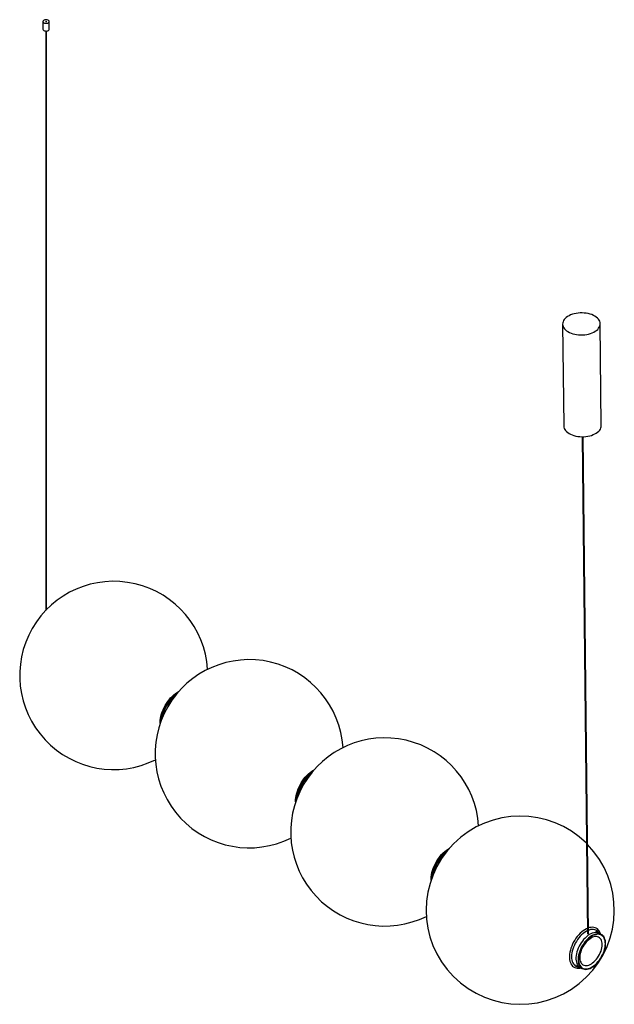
# Paper-space layout '_Isométrica' of a CAD drawing. Header units: millimetres. Extents: x -508 to 440, y -298 to 1272.
import ezdxf

# ---------------------------------------------------------------- set-up
doc = ezdxf.new("R2010")
doc.units = ezdxf.units.MM

psp = doc.layouts.new('_Isométrica')

# ---------------------------------------------------------------- linework, layer by layer
at = {"color": 7, "linetype": 'Continuous', "lineweight": 25}
for p, q in [((-470.8, 1268.9), (-470.8, 1256.6)), ((-460.8, 1256.6), (-460.8, 1268.9)), ((-466.4, 1253.8), (-466.4, 330.1)), ((-465.2, 331.3), (-465.2, 1253.8)), ((357.8, 786.5), (359.5, 624.2)), ((419.5, 624.8), (417.8, 787.1)), ((388.7, 607), (397.2, -185.5)), ((399.2, -185.4), (390.7, 607)), ((-39.7, 75.4), (-38.6, 76)), ((420, -186.8), (410.8, -181.5)), ((379.8, -235.2), (389, -240.5))]:
    psp.add_line(p, q, dxfattribs=at)
at = {"color": 7, "linetype": 'Continuous', "lineweight": 25, "flags": 128}
for points in [[(-469.4, 1266.9), (-468.3, 1266.4), (-467.1, 1266.1), (-465.7, 1266), (-464.4, 1266.1), (-463.1, 1266.4), (-462.1, 1266.9), (-461.3, 1267.6), (-460.9, 1268.3), (-460.8, 1269.1), (-461.1, 1269.9), (-461.8, 1270.6), (-462.7, 1271.1), (-463.9, 1271.5), (-465.2, 1271.7), (-466.6, 1271.7), (-467.9, 1271.5), (-469, 1271.1), (-470, 1270.5), (-470.6, 1269.8), (-470.8, 1269), (-470.7, 1268.2), (-470.2, 1267.5), (-469.4, 1266.9)], [(-469.4, 1254.6), (-468.3, 1254.1), (-467.1, 1253.8), (-465.7, 1253.7), (-464.4, 1253.9), (-463.1, 1254.2), (-462.1, 1254.7), (-461.3, 1255.3), (-460.9, 1256.1), (-460.8, 1256.6)], [(-466.2, 1268.6), (-466, 1268.6), (-465.8, 1268.5), (-465.6, 1268.6), (-465.4, 1268.6), (-465.3, 1268.7), (-465.2, 1268.9), (-465.3, 1269), (-465.4, 1269.1), (-465.6, 1269.2), (-465.8, 1269.2), (-466, 1269.2), (-466.2, 1269.1), (-466.3, 1269), (-466.4, 1268.9), (-466.4, 1268.7), (-466.2, 1268.6)], [(366.3, 774.5), (368.6, 773.2), (371.2, 772.1), (374.1, 771.1), (377, 770.4), (380.1, 769.8), (383.3, 769.4), (386.5, 769.3), (389.8, 769.3), (393, 769.6), (396.2, 770), (399.2, 770.7), (402.2, 771.5), (404.9, 772.5), (407.5, 773.7), (409.8, 775.1), (411.9, 776.5), (413.7, 778.1), (415.2, 779.8), (416.3, 781.6), (417.2, 783.5), (417.6, 785.3), (417.8, 787.2), (417.6, 789.1), (417, 791), (416.1, 792.8), (414.9, 794.6), (413.3, 796.2), (411.4, 797.8), (409.3, 799.2), (406.9, 800.4), (404.3, 801.6), (401.5, 802.5), (398.5, 803.3), (395.5, 803.8), (392.3, 804.2), (389, 804.3), (385.8, 804.3), (382.6, 804), (379.4, 803.6), (376.3, 802.9), (373.4, 802.1), (370.6, 801.1), (368.1, 799.9), (365.8, 798.6), (363.7, 797.1), (361.9, 795.5), (360.4, 793.8), (359.2, 792), (358.4, 790.2), (357.9, 788.3), (357.8, 786.4), (358, 784.5), (358.6, 782.6), (359.5, 780.8), (360.7, 779.1), (362.3, 777.4), (364.1, 775.9), (366.3, 774.5)], [(359.5, 624.2), (359.5, 624.1), (359.7, 622.2), (360.3, 620.3), (361.2, 618.5), (362.4, 616.8), (364, 615.1), (365.9, 613.6), (368, 612.2)], [(368, 612.2), (370.4, 610.9), (373, 609.8), (375.8, 608.8), (378.8, 608.1), (381.8, 607.5), (385, 607.2), (388.3, 607), (391.5, 607), (394.7, 607.3), (397.9, 607.7), (401, 608.4), (403.9, 609.2), (406.7, 610.3), (409.2, 611.4), (411.5, 612.8), (413.6, 614.3), (415.4, 615.8), (416.9, 617.5), (418.1, 619.3), (418.9, 621.2), (419.4, 623), (419.5, 624.8)], [(-284, 149.8), (-284, 151.9), (-283.8, 155.1), (-283.4, 158.3), (-282.7, 161.7), (-281.8, 165.1), (-280.7, 168.5), (-279.3, 171.9), (-277.7, 175.3), (-276, 178.6), (-274, 181.8), (-271.9, 184.9), (-269.7, 187.8), (-267.3, 190.6), (-264.9, 193.1), (-262.3, 195.4), (-259.7, 197.5), (-257.1, 199.3), (-254.6, 200.7)], [(-283.1, 152.5), (-282.9, 154.5), (-282.5, 157.8), (-281.8, 161.1), (-280.9, 164.5), (-279.7, 168), (-278.4, 171.4), (-276.8, 174.8), (-275, 178.1), (-273.1, 181.3), (-271, 184.3), (-268.8, 187.3), (-266.4, 190), (-263.9, 192.6), (-261.4, 194.9), (-258.8, 197), (-256.4, 198.6)], [(-67.9, 25.2), (-68, 25.6), (-67.9, 28.7), (-67.6, 31.9), (-67, 35.3), (-66.2, 38.6), (-65.2, 42.1), (-63.9, 45.5), (-62.5, 48.9), (-60.8, 52.2), (-59, 55.5), (-56.9, 58.6), (-54.8, 61.6), (-52.5, 64.5), (-50, 67.1), (-47.5, 69.6), (-45, 71.8), (-42.3, 73.7), (-39.7, 75.4)], [(-67, 27.8), (-67, 28.2), (-66.7, 31.4), (-66.1, 34.7), (-65.3, 38.1), (-64.3, 41.5), (-63, 44.9), (-61.6, 48.3), (-59.9, 51.7), (-58, 54.9), (-56, 58.1), (-53.8, 61.1), (-51.5, 63.9), (-49.1, 66.6), (-46.6, 69), (-44, 71.2), (-41.4, 73.2), (-40.4, 73.8)], [(148.1, -99.7), (148.1, -97.6), (148.3, -94.4), (148.7, -91.1), (149.4, -87.8), (150.3, -84.4), (151.5, -81), (152.8, -77.5), (154.4, -74.2), (156.2, -70.9), (158.1, -67.7), (160.2, -64.6), (162.4, -61.7), (164.8, -58.9), (167.3, -56.4), (169.8, -54), (172.4, -52), (175.1, -50.2), (177.5, -48.7)], [(149.1, -97), (149.2, -94.9), (149.7, -91.7), (150.3, -88.3), (151.2, -84.9), (152.4, -81.5), (153.7, -78.1), (155.3, -74.7), (157.1, -71.4), (159, -68.2), (161.1, -65.1), (163.4, -62.2), (165.7, -59.4), (168.2, -56.9), (170.7, -54.6), (173.3, -52.5), (175.7, -50.9)], [(397.1, -176.8), (395.7, -177.4), (393.2, -178.8), (390.7, -180.4), (388.2, -182.4), (385.8, -184.5), (383.5, -187), (381.2, -189.6), (379.1, -192.4), (377.1, -195.3), (375.3, -198.4), (373.7, -201.6), (372.3, -204.8), (371.1, -208), (370.1, -211.3), (369.4, -214.5), (368.9, -217.6), (368.6, -220.7), (368.6, -223.6), (368.9, -226.3), (369.4, -228.9), (370.1, -231.2), (371.1, -233.4), (372.3, -235.2), (373.7, -236.8), (375.3, -238.1), (377.1, -239.1), (379.1, -239.8), (381.2, -240.1), (383.5, -240.2), (385.8, -239.9), (387.2, -239.5)], [(397.1, -180.5), (395.3, -181.5), (392.8, -183.1), (390.4, -184.9), (388.1, -187), (385.8, -189.3), (383.6, -191.8), (381.6, -194.5), (379.7, -197.4), (378, -200.4), (376.5, -203.5), (375.1, -206.6), (374, -209.7), (373.2, -212.8), (372.5, -215.9), (372.2, -218.9), (372, -221.8), (372.2, -224.5), (372.5, -227.1), (373.2, -229.4), (374, -231.6), (375.1, -233.4), (376.5, -235), (378, -236.3), (379.7, -237.3), (381.6, -238), (383.6, -238.3), (385.3, -238.4)], [(416.4, -184.8), (415.4, -184.3), (413.5, -183.7), (411.6, -183.4), (409.5, -183.4), (407.3, -183.8), (405, -184.4), (402.7, -185.4), (400.3, -186.7), (398, -188.2), (395.7, -190.1), (393.5, -192.1), (391.3, -194.4), (389.3, -196.9), (387.4, -199.5), (385.6, -202.3), (384.1, -205.2), (382.7, -208.2), (381.5, -211.2), (380.5, -214.2), (379.8, -217.2), (379.3, -220.1), (379, -222.9), (379, -225.6), (379.3, -228.2), (379.8, -230.5), (380.5, -232.6), (381.5, -234.5), (382.7, -236.2), (384.1, -237.5), (385.4, -238.5)], [(416.4, -184.8), (415.4, -184.3), (413.5, -183.7), (411.6, -183.4), (409.5, -183.4), (407.3, -183.8), (405, -184.4), (402.7, -185.4), (400.3, -186.7), (398, -188.2), (395.7, -190.1), (393.5, -192.1), (391.3, -194.4), (389.3, -196.9), (387.4, -199.5), (385.6, -202.3), (384.1, -205.2), (382.7, -208.2), (381.5, -211.2), (380.5, -214.2), (379.8, -217.2), (379.3, -220.1), (379, -222.9), (379, -225.6), (379.3, -228.2), (379.8, -230.5), (380.5, -232.6), (381.5, -234.5), (382.7, -236.2), (384.1, -237.5), (385.4, -238.5)], [(426.4, -201), (426.3, -198.4), (425.9, -196), (425.3, -193.7), (424.4, -191.7), (423.4, -189.9), (422.1, -188.4), (420.6, -187.2), (418.9, -186.3), (417.1, -185.7), (415.1, -185.4), (413, -185.4), (410.8, -185.8), (408.5, -186.5), (406.2, -187.4), (403.9, -188.7), (401.6, -190.3), (399.3, -192.1), (397, -194.2), (394.9, -196.4), (392.8, -198.9), (390.9, -201.6), (389.2, -204.4), (387.6, -207.3), (386.2, -210.2), (385, -213.2), (384.1, -216.2), (383.3, -219.2), (382.8, -222.1), (382.6, -225), (382.6, -227.7), (382.8, -230.2), (383.3, -232.5), (384.1, -234.7), (385, -236.6), (386.2, -238.2), (387.6, -239.6), (389.2, -240.6), (390.9, -241.4), (392.8, -241.9), (394.9, -242), (397, -241.8), (399.3, -241.3), (401.6, -240.4), (403.9, -239.3), (406.2, -237.9), (408.5, -236.2), (410.8, -234.3), (413, -232.1), (415.1, -229.7), (417.1, -227.1), (418.9, -224.4), (420.6, -221.6), (422.1, -218.6), (423.4, -215.6), (424.4, -212.6), (425.3, -209.6), (425.9, -206.7), (426.3, -203.8), (426.4, -201)], [(425.9, -201.3), (425.7, -198.7), (425.4, -196.3), (424.7, -194.1), (423.9, -192.1), (422.8, -190.4), (421.5, -188.9), (420, -187.7), (418.3, -186.9), (416.5, -186.3), (414.5, -186.1), (412.4, -186.2), (410.2, -186.6), (407.9, -187.3), (405.6, -188.3), (403.3, -189.7), (401, -191.3), (398.7, -193.2), (396.5, -195.3), (394.4, -197.6), (392.5, -200.2), (390.6, -202.8), (388.9, -205.7), (387.4, -208.6), (386.1, -211.5), (385.1, -214.5), (384.2, -217.5), (383.6, -220.4), (383.2, -223.3), (383.1, -226), (383.2, -228.6), (383.6, -231.1), (384.2, -233.3), (385.1, -235.3), (386.1, -237), (387.4, -238.5), (388.9, -239.6), (390.6, -240.5), (392.5, -241.1), (394.4, -241.3), (396.5, -241.2), (398.7, -240.8), (401, -240.1), (403.3, -239), (405.6, -237.7), (407.9, -236.1), (410.2, -234.2), (412.4, -232.1), (414.5, -229.7), (416.5, -227.2), (418.3, -224.5), (420, -221.7), (421.5, -218.8), (422.8, -215.8), (423.9, -212.8), (424.7, -209.9), (425.4, -206.9), (425.7, -204.1), (425.9, -201.3)], [(418.2, -185.8), (418, -185), (417.1, -182.8), (416.1, -180.8), (414.7, -179.1), (413.2, -177.6), (411.5, -176.5), (409.6, -175.6), (407.6, -175.1), (405.4, -174.9), (403.1, -175.1), (400.7, -175.5), (399.1, -176)], [(416.3, -184.7), (415.4, -183.3), (414.1, -181.7), (412.6, -180.4), (410.8, -179.4), (408.9, -178.8), (406.9, -178.4), (404.7, -178.4), (402.5, -178.7), (400.1, -179.3), (399.1, -179.7)], [(420.9, -202.5), (420.8, -200.2), (420.4, -198), (419.8, -196), (419, -194.2), (417.9, -192.8), (416.6, -191.6), (415.1, -190.6), (413.5, -190.1), (411.7, -189.8), (409.8, -189.8), (407.8, -190.2), (405.7, -190.9), (403.6, -191.9), (401.5, -193.2), (399.4, -194.8), (397.3, -196.6), (395.4, -198.7), (393.5, -200.9), (391.8, -203.3), (390.2, -205.9), (388.8, -208.5), (387.6, -211.3), (386.7, -214), (385.9, -216.7), (385.4, -219.4), (385.2, -222), (385.2, -224.4), (385.4, -226.7), (385.9, -228.8), (386.7, -230.6), (387.6, -232.3), (388.8, -233.6), (390.2, -234.7), (391.8, -235.4), (393.5, -235.8), (395.4, -236), (397.3, -235.7), (399.4, -235.2), (401.5, -234.4), (403.6, -233.2), (405.7, -231.8), (407.8, -230.1), (409.8, -228.1), (411.7, -226), (413.5, -223.6), (415.1, -221.1), (416.6, -218.5), (417.9, -215.8), (419, -213.1), (419.8, -210.4), (420.4, -207.7), (420.8, -205.1), (420.9, -202.5)]]:
    psp.add_lwpolyline(points, dxfattribs=at)
at = {"color": 7, "linetype": 'Continuous', "lineweight": 25}
for centre, radius, start, end in [((-468.4, 1256.8), 2.45, 185.0492, 245.118), ((-358, 226.5), 150, 3.7394, 296.266), ((-141.9, 101.7), 150, 3.7394, 296.266), ((-219, 146.2), 63.3, 129.7472, 170.2581), ((74.2, -23), 150, 3.7394, 296.266), ((-2.9, 21.5), 63.3, 129.7472, 170.2581), ((290.2, -147.7), 150, 45.3523, 44.2563), ((213.2, -103.2), 63.3, 129.7472, 170.2581)]:
    psp.add_arc(centre, radius, start, end, dxfattribs=at)

doc.saveas('drawing.dxf')
